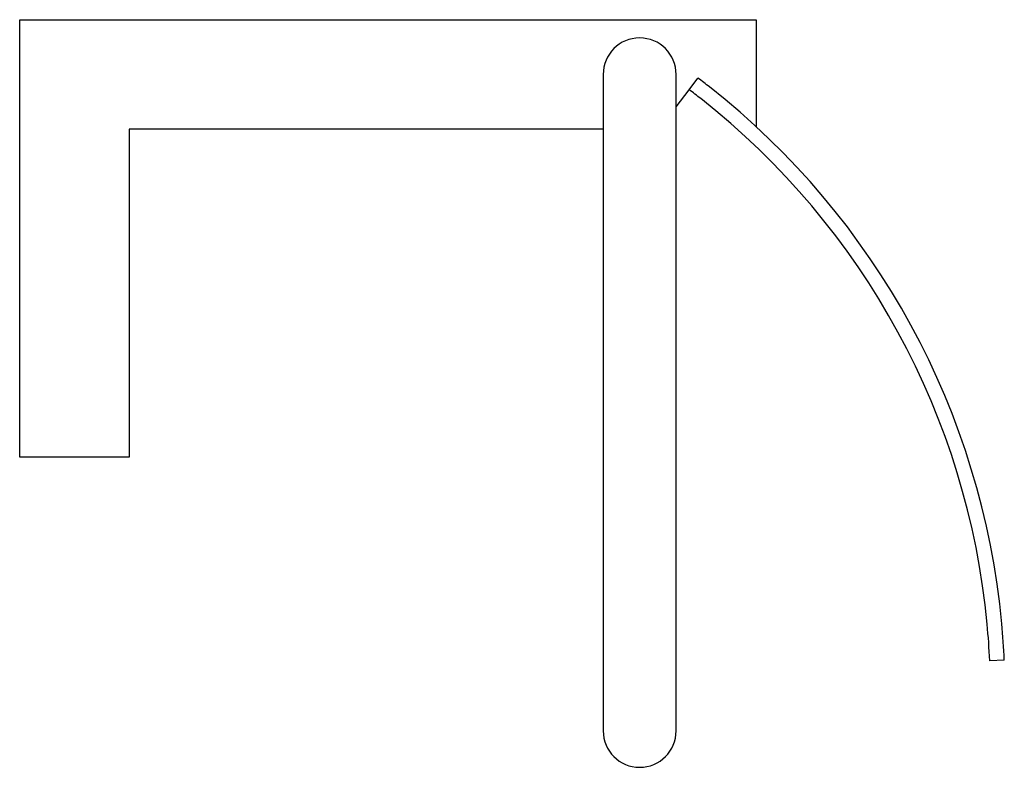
# Model space of a CAD drawing. Header units: millimetres. Extents: x 611.572 to 611.707, y 236.335 to 236.437.
import ezdxf

# ---------------------------------------------------------------- set-up
doc = ezdxf.new("R2010")
doc.units = ezdxf.units.MM
doc.layers.add('SANINDUSA', color=3, linetype='Continuous')

msp = doc.modelspace()

# ---------------------------------------------------------------- linework, layer by layer
at = {"layer": 'SANINDUSA'}
for p, q in [((611.5717136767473, 236.3770103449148), (611.5717136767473, 236.4370103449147)), ((611.5717136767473, 236.4370103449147), (611.6727136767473, 236.4370103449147)), ((611.6727136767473, 236.4370103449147), (611.6727136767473, 236.4223202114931)), ((611.6517136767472, 236.4295103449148), (611.6517136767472, 236.4225103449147)), ((611.6617136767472, 236.4225103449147), (611.6617136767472, 236.4295103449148)), ((611.6635076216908, 236.4274149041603), (611.6647136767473, 236.4290103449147)), ((611.6617136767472, 236.4250417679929), (611.6635076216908, 236.4274149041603)), ((611.6517136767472, 236.4220103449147), (611.5867136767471, 236.4220103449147)), ((611.5867136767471, 236.4220103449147), (611.5867136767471, 236.3770103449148)), ((611.6517136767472, 236.4225103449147), (611.6517136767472, 236.3465103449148)), ((611.6617136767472, 236.3465103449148), (611.6617136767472, 236.4225103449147)), ((611.5867136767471, 236.3770103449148), (611.5717136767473, 236.3770103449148)), ((611.7067136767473, 236.3492140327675), (611.7047157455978, 236.3491230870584)), ((611.6517136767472, 236.3465103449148), (611.6517136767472, 236.3395103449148)), ((611.6617136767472, 236.3395103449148), (611.6617136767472, 236.3465103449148))]:
    msp.add_line(p, q, dxfattribs=at)
for centre, radius, start, end in [((611.6567136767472, 236.4295103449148), 0.005, 0, 180), ((611.6007462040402, 236.3443903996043), 0.1060772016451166, 51.83263282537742, 52.91296250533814), ((611.6007462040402, 236.3443903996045), 0.1040772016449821, 51.81187013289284, 52.91296250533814), ((611.6007462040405, 236.3443903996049), 0.1060772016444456, 5.307966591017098, 51.83263282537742), ((611.6007462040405, 236.3443903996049), 0.1040772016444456, 5.359922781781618, 51.81187013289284), ((611.6007462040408, 236.3443903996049), 0.104077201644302, 2.606301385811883, 5.359922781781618), ((611.6007462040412, 236.3443903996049), 0.1060772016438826, 2.606301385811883, 5.307966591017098), ((611.6567136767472, 236.3395103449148), 0.005, 180, 0)]:
    msp.add_arc(centre, radius, start, end, dxfattribs=at)

doc.saveas('drawing.dxf')
